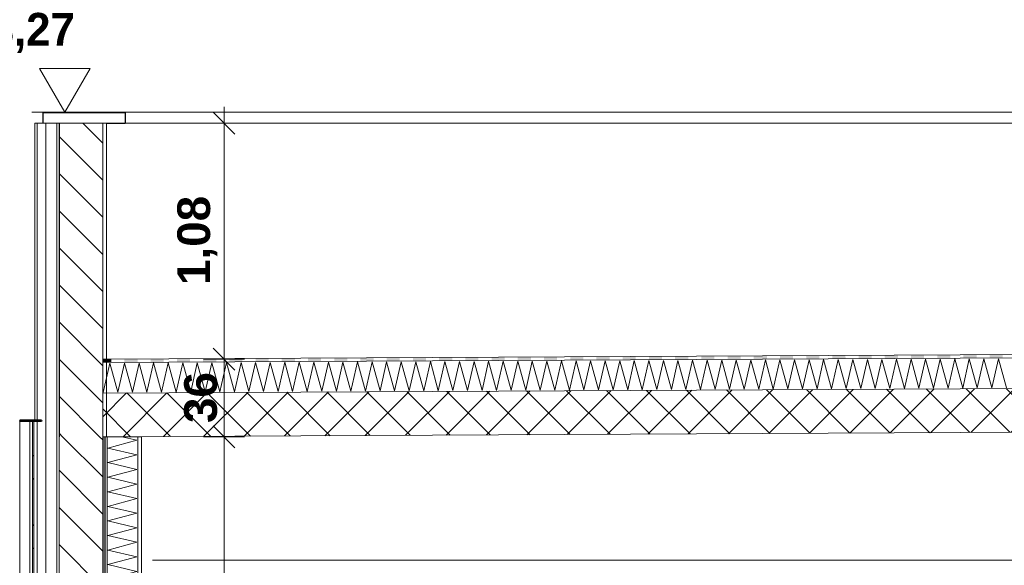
# Model space of a CAD drawing. Header units: millimetres. Extents: x -58263 to 69124, y -53000 to 22363.
# Tile 11 of 40: x -27516 to -23009, y 6197 to 8694. Entities that reach past the tile are written whole.
import ezdxf

# ---------------------------------------------------------------- set-up
doc = ezdxf.new("R2010")
doc.units = ezdxf.units.MM
doc.header["$MEASUREMENT"] = 0
doc.linetypes.add('Wipeout_Contour', pattern=[1000, 0, -1000])
for name, color, linetype in [('Nouveau_2D - Cotations pour 100ème', 7, 'Continuous'), ('Nouveau__Murs ext - Bardages', 7, 'Continuous'), ('Nouveau__Murs ext - Périphériques', 7, 'Continuous'), ('Nouveau__Plafonds', 7, 'Continuous'), ('Nouveau__Toits - Toitures', 7, 'Continuous'), ('Nouveau_Exter - Equipements_Mobiliers', 7, 'Continuous')]:
    doc.layers.add(name, color=color, linetype=linetype)
doc.styles.add('STYLE_GENERE_1', font='GOTHIC.TTF')
doc.styles.add('STYLE_GENERE_2', font='arial.ttf')
doc.linetypes.add('Etanchéité', pattern='A,0,[1,PROJET COUPE AA1.Shx,S=15.873016,R=0,X=0,Y=0.15],-2000,0', length=2000)
doc.dimstyles.new('STYLE_GENERE__1', dxfattribs={"dimtxt": 150, "dimasz": 95, "dimexe": 0.18, "dimexo": 989.657151, "dimgap": 0, "dimtad": 1, "dimlfac": 0.001, "dimzin": 0, "dimdsep": 46, "dimtxsty": 'STYLE_GENERE_2', "dimblk": 'ARROWHEAD_6', "dimblk1": 'ARROWHEAD_6', "dimblk2": 'ARROWHEAD_6', "dimcen": 0.09, "dimclrd": 7, "dimclre": 7, "dimclrt": 7, "dimazin": 0, "dimtfac": 1, "dimtdec": 4, "dimtmove": 0, "dimatfit": 3, "dimfxl": 0, "dimtolj": 1, "dimtzin": 0, "dimarcsym": 0})
doc.dimstyles.new('STYLE_GENERE__4', dxfattribs={"dimtxt": 175, "dimasz": 95, "dimexe": 0.18, "dimexo": 989.657151, "dimgap": 0, "dimtad": 1, "dimlfac": 0.001, "dimzin": 0, "dimdsep": 46, "dimtxsty": 'STYLE_GENERE_2', "dimblk": 'ARROWHEAD_6', "dimblk1": 'ARROWHEAD_6', "dimblk2": 'ARROWHEAD_6', "dimcen": 0.09, "dimclrd": 1, "dimclre": 1, "dimclrt": 1, "dimazin": 0, "dimtfac": 1, "dimtdec": 4, "dimtmove": 0, "dimatfit": 3, "dimfxl": 0, "dimtolj": 1, "dimtzin": 0, "dimarcsym": 0})
pattern_1 = [(0, (0, 0), (0, 173.2051), [0, -100]), (0, (50, 86.6), (0, 173.2051), [0, -100])]
pattern_2 = [(135, (0, 0), (84.8528, 84.8528), [])]

# ---------------------------------------------------------------- blocks, each defined once
blk = doc.blocks.new('*X17')
at = {"layer": 'Nouveau__Murs ext - Périphériques', "color": 250, "linetype": 'Continuous', "lineweight": 5}
for p, q in [((-27112.2, 4533.3), (-27012.7, 4560)), ((-26978.9, 4502.4), (-27112.2, 4533.3)), ((-27112.2, 4466.7), (-26978.9, 4502.4)), ((-26978.9, 4435.7), (-27112.2, 4466.7)), ((-27112.2, 4400), (-26978.9, 4435.7)), ((-26978.9, 4369), (-27112.2, 4400)), ((-27112.2, 4333.3), (-26978.9, 4369)), ((-26978.9, 4302.4), (-27112.2, 4333.3)), ((-27112.2, 4266.7), (-26978.9, 4302.4)), ((-26978.9, 4235.7), (-27112.2, 4266.7)), ((-27112.2, 4200), (-26978.9, 4235.7)), ((-26978.9, 4169), (-27112.2, 4200)), ((-27112.2, 4133.3), (-26978.9, 4169)), ((-26978.9, 4102.4), (-27112.2, 4133.3)), ((-27112.2, 4066.7), (-26978.9, 4102.4)), ((-26978.9, 4035.7), (-27112.2, 4066.7)), ((-27112.2, 4000), (-26978.9, 4035.7)), ((-26978.9, 3969), (-27112.2, 4000)), ((-27112.2, 3933.3), (-26978.9, 3969)), ((-26978.9, 3902.4), (-27112.2, 3933.3)), ((-27112.2, 3866.7), (-26978.9, 3902.4)), ((-26978.9, 3835.7), (-27112.2, 3866.7)), ((-27112.2, 3800), (-26978.9, 3835.7)), ((-26978.9, 3769), (-27112.2, 3800)), ((-27112.2, 3733.3), (-26978.9, 3769)), ((-26978.9, 3702.4), (-27112.2, 3733.3)), ((-27112.2, 3666.7), (-26978.9, 3702.4)), ((-26978.9, 3635.7), (-27112.2, 3666.7)), ((-27112.2, 3600), (-26978.9, 3635.7)), ((-26978.9, 3569), (-27112.2, 3600)), ((-27012.7, 3560), (-26978.9, 3569))]:
    blk.add_line(p, q, dxfattribs=at)
blk = doc.blocks.new('*X18')
at = {"layer": 'Nouveau__Murs ext - Périphériques', "color": 250, "linetype": 'Continuous', "lineweight": 5}
for p, q in [((-27112.2, 6733.3), (-26978.9, 6769)), ((-26978.9, 6769), (-27048.6, 6785.2)), ((-26978.9, 6702.4), (-27112.2, 6733.3)), ((-27112.2, 6666.7), (-26978.9, 6702.4)), ((-26978.9, 6635.7), (-27112.2, 6666.7)), ((-27112.2, 6600), (-26978.9, 6635.7)), ((-26978.9, 6569), (-27112.2, 6600)), ((-27112.2, 6533.3), (-26978.9, 6569)), ((-26978.9, 6502.4), (-27112.2, 6533.3)), ((-27112.2, 6466.7), (-26978.9, 6502.4)), ((-26978.9, 6435.7), (-27112.2, 6466.7)), ((-27112.2, 6400), (-26978.9, 6435.7)), ((-26978.9, 6369), (-27112.2, 6400)), ((-27112.2, 6333.3), (-26978.9, 6369)), ((-26978.9, 6302.4), (-27112.2, 6333.3)), ((-27112.2, 6266.7), (-26978.9, 6302.4)), ((-26978.9, 6235.7), (-27112.2, 6266.7)), ((-27112.2, 6200), (-26978.9, 6235.7)), ((-26978.9, 6169), (-27112.2, 6200)), ((-27112.2, 6133.3), (-26978.9, 6169)), ((-26978.9, 6102.4), (-27112.2, 6133.3)), ((-27112.2, 6066.7), (-26978.9, 6102.4)), ((-27083.5, 6060), (-27112.2, 6066.7))]:
    blk.add_line(p, q, dxfattribs=at)
blk = doc.blocks.new('Élément de coupe_12')
at = {"layer": 'Nouveau__Murs ext - Périphériques', "color": 7, "linetype": 'Continuous', "lineweight": 5}
for p, q in [((-27435.6, 6785.2), (-27435.6, 6060)), ((-26975.6, 6785.2), (-26975.6, 6060)), ((-27435.6, 4560), (-27435.6, 3560)), ((-26975.6, 4560), (-26975.6, 3560))]:
    blk.add_line(p, q, dxfattribs=at)
at = {"layer": 'Nouveau__Murs ext - Périphériques', "color": 7, "linetype": 'Etanchéité', "lineweight": 5}
for p, q in [((-27395.6, 6785.2), (-27395.6, 6060)), ((-27395.6, 4560), (-27395.6, 3560))]:
    blk.add_line(p, q, dxfattribs=at)
at = {"layer": 'Nouveau__Murs ext - Périphériques', "color": 7, "linetype": 'Continuous', "lineweight": 13}
for p, q in [((-26957.6, 6785.2), (-26957.6, 6060)), ((-26957.6, 4560), (-26957.6, 3560))]:
    blk.add_line(p, q, dxfattribs=at)
at = {"color": 254, "linetype": 'Wipeout_Contour', "lineweight": 0, "ltscale": 112348.096864}
blk.add_wipeout([(-27345.6, 6785.2), (-27345.6, 6060), (-27335.6, 6060), (-27335.6, 6785.2)], dxfattribs=at).dxf.layer = 'Nouveau__Murs ext - Périphériques'
at = {"color": 254, "linetype": 'Wipeout_Contour', "lineweight": 0, "ltscale": 111530.580028}
blk.add_wipeout([(-27135.6, 6785.2), (-27135.6, 6060), (-27125.6, 6060), (-27125.6, 6785.2)], dxfattribs=at).dxf.layer = 'Nouveau__Murs ext - Périphériques'
at = {"color": 254, "linetype": 'Wipeout_Contour', "lineweight": 0, "ltscale": 110579.17547}
blk.add_wipeout([(-27345.6, 3560), (-27335.6, 3560), (-27335.6, 4560), (-27345.6, 4560)], dxfattribs=at).dxf.layer = 'Nouveau__Murs ext - Périphériques'
at = {"color": 254, "linetype": 'Wipeout_Contour', "lineweight": 0, "ltscale": 109748.484122}
blk.add_wipeout([(-27135.6, 3560), (-27125.6, 3560), (-27125.6, 4560), (-27135.6, 4560)], dxfattribs=at).dxf.layer = 'Nouveau__Murs ext - Périphériques'
at = {"layer": 'Nouveau__Murs ext - Périphériques', "linetype": 'Continuous', "lineweight": 0}
h = blk.add_hatch(dxfattribs=at)
h.set_pattern_fill('Plâtre___Enduit', color=254, style=0, pattern_type=2)
h.set_pattern_definition(pattern_1)
h.paths.add_polyline_path([(-27345.6, 6785.2), (-27345.6, 6060), (-27335.6, 6060), (-27335.6, 6785.2)])
h = blk.add_hatch(dxfattribs=at)
h.set_pattern_fill('Plâtre___Enduit', color=254, style=0, pattern_type=2)
h.set_pattern_definition(pattern_1)
h.paths.add_polyline_path([(-27135.6, 6785.2), (-27135.6, 6060), (-27125.6, 6060), (-27125.6, 6785.2)])
h = blk.add_hatch(dxfattribs=at)
h.set_pattern_fill('Plâtre___Enduit', color=254, style=0, pattern_type=2)
h.set_pattern_definition(pattern_1)
h.paths.add_polyline_path([(-27345.6, 3560), (-27335.6, 3560), (-27335.6, 4560), (-27345.6, 4560)])
h = blk.add_hatch(dxfattribs=at)
h.set_pattern_fill('Plâtre___Enduit', color=254, style=0, pattern_type=2)
h.set_pattern_definition(pattern_1)
h.paths.add_polyline_path([(-27135.6, 3560), (-27125.6, 3560), (-27125.6, 4560), (-27135.6, 4560)])
at = {"layer": 'Nouveau__Murs ext - Périphériques', "color": 7, "linetype": 'Continuous', "lineweight": 5}
for p, q in [((-27345.6, 6785.2), (-27345.6, 6060)), ((-27335.6, 6785.2), (-27335.6, 6060)), ((-27345.6, 4560), (-27345.6, 3560)), ((-27335.6, 4560), (-27335.6, 3560))]:
    blk.add_line(p, q, dxfattribs=at)
at = {"color": 254, "linetype": 'Wipeout_Contour', "lineweight": 0, "ltscale": 111491.658988}
blk.add_wipeout([(-27125.6, 6785.2), (-27125.6, 6060), (-27115.6, 6060), (-27115.6, 6785.2)], dxfattribs=at).dxf.layer = 'Nouveau__Murs ext - Périphériques'
at = {"color": 254, "linetype": 'Wipeout_Contour', "lineweight": 0, "ltscale": 109708.930923}
blk.add_wipeout([(-27125.6, 3560), (-27115.6, 3560), (-27115.6, 4560), (-27125.6, 4560)], dxfattribs=at).dxf.layer = 'Nouveau__Murs ext - Périphériques'
at = {"layer": 'Nouveau__Murs ext - Périphériques', "linetype": 'Continuous', "lineweight": 5}
h = blk.add_hatch(dxfattribs=at)
h.set_pattern_fill('__MAÇONNERIE', style=0, pattern_type=2)
h.set_pattern_definition(pattern_2)
h.paths.add_polyline_path([(-27335.6, 6785.2), (-27335.6, 6060), (-27135.6, 6060), (-27135.6, 6785.2)])
h = blk.add_hatch(dxfattribs=at)
h.set_pattern_fill('__MAÇONNERIE', style=0, pattern_type=2)
h.set_pattern_definition(pattern_2)
h.paths.add_polyline_path([(-27335.6, 3560), (-27135.6, 3560), (-27135.6, 4560), (-27335.6, 4560)])
at = {"layer": 'Nouveau__Murs ext - Périphériques', "color": 7, "linetype": 'Continuous', "lineweight": 25}
for p, q in [((-27125.6, 6785.2), (-27125.6, 6060)), ((-27135.6, 4560), (-27135.6, 3560)), ((-27125.6, 4560), (-27125.6, 3560))]:
    blk.add_line(p, q, dxfattribs=at)
at = {"layer": 'Nouveau__Murs ext - Périphériques', "color": 7, "linetype": 'Continuous', "lineweight": 5}
for p, q in [((-27115.6, 6785.2), (-27115.6, 6060)), ((-27115.6, 4560), (-27115.6, 3560))]:
    blk.add_line(p, q, dxfattribs=at)
at = {"layer": 'Nouveau__Murs ext - Périphériques', "color": 7, "linetype": 'Continuous', "lineweight": 25, "flags": 128}
blk.add_lwpolyline([(-27135.6, 6785.2), (-27135.6, 6785), (-27135.6, 6060)], dxfattribs=at)
at = {"layer": 'Nouveau__Murs ext - Périphériques', "color": 7, "linetype": 'Continuous', "lineweight": 5, "flags": 128}
for points in [[(-26957.6, 6785.2), (-26975.6, 6785.2), (-27115.6, 6785.2), (-27117.6, 6785.2)], [(-27115.6, 4560), (-27125.6, 4560), (-27135.6, 4560), (-27335.6, 4560), (-27345.6, 4560), (-27395.6, 4560), (-27435.6, 4560)]]:
    blk.add_lwpolyline(points, dxfattribs=at)
at = {"layer": 'Nouveau__Murs ext - Périphériques', "lineweight": 0}
for name in ['*X18', '*X17']:
    blk.add_blockref(name, (0, 0), dxfattribs=at)
blk = doc.blocks.new('Élément de coupe_16')
at = {"layer": 'Nouveau__Murs ext - Périphériques', "color": 7, "linetype": 'Continuous', "lineweight": 5}
for p, q in [((-27435.6, 8220), (-27435.6, 6785.2)), ((-27409.6, 8220), (-27435.6, 8220))]:
    blk.add_line(p, q, dxfattribs=at)
at = {"layer": 'Nouveau__Murs ext - Périphériques', "color": 7, "linetype": 'Etanchéité', "lineweight": 5}
blk.add_line((-27395.6, 8220), (-27395.6, 6785.2), dxfattribs=at)
at = {"layer": 'Nouveau__Murs ext - Périphériques', "color": 7, "linetype": 'Continuous', "lineweight": 13}
blk.add_line((-27117.6, 8220), (-27117.6, 6785.2), dxfattribs=at)
at = {"layer": 'Nouveau__Murs ext - Périphériques', "color": 7, "linetype": 'Continuous', "lineweight": 5, "flags": 128}
for points in [[(-27135.6, 8220), (-27135.6, 7140), (-27135.6, 7125), (-27135.6, 6985), (-27135.6, 6785.2)], [(-27117.6, 6785.2), (-27125.6, 6785.2), (-27135.6, 6785.2)]]:
    blk.add_lwpolyline(points, dxfattribs=at)
at = {"color": 254, "linetype": 'Wipeout_Contour', "lineweight": 0, "ltscale": 113438.919694}
blk.add_wipeout([(-27345.6, 6785.2), (-27335.6, 6785.2), (-27335.6, 8220), (-27345.6, 8220)], dxfattribs=at).dxf.layer = 'Nouveau__Murs ext - Périphériques'
at = {"layer": 'Nouveau__Murs ext - Périphériques', "linetype": 'Continuous', "lineweight": 0}
h = blk.add_hatch(dxfattribs=at)
h.set_pattern_fill('Plâtre___Enduit', color=254, style=0, pattern_type=2)
h.set_pattern_definition(pattern_1)
h.paths.add_polyline_path([(-27345.6, 6785.2), (-27335.6, 6785.2), (-27335.6, 8220), (-27345.6, 8220)])
at = {"layer": 'Nouveau__Murs ext - Périphériques', "linetype": 'Continuous', "lineweight": 5}
h = blk.add_hatch(dxfattribs=at)
h.set_pattern_fill('__MAÇONNERIE', style=0, pattern_type=2)
h.set_pattern_definition(pattern_2)
h.paths.add_polyline_path([(-27335.6, 6785.2), (-27135.6, 6785.2), (-27135.6, 6985), (-27135.6, 7140), (-27135.6, 8220), (-27335.6, 8220)])
at = {"layer": 'Nouveau__Murs ext - Périphériques', "color": 7, "linetype": 'Continuous', "lineweight": 5}
blk.add_line((-27345.6, 8220), (-27345.6, 6785.2), dxfattribs=at)
at = {"layer": 'Nouveau__Murs ext - Périphériques', "color": 7, "linetype": 'Continuous', "lineweight": 25}
blk.add_line((-27335.6, 8220), (-27335.6, 6785.2), dxfattribs=at)
at = {"layer": 'Nouveau__Murs ext - Périphériques', "color": 7, "linetype": 'Continuous', "lineweight": 5, "flags": 128}
blk.add_lwpolyline([(-27117.6, 8220), (-27135.6, 8220), (-27335.6, 8220), (-27345.6, 8220), (-27395.6, 8220), (-27407.6, 8220)], dxfattribs=at)
blk = doc.blocks.new('Élément de coupe_18')
at = {"layer": 'Nouveau__Murs ext - Périphériques', "color": 7, "linetype": 'Continuous', "lineweight": 30}
blk.add_line((-27117.6, 8220), (-27032.6, 8220), dxfattribs=at)
blk = doc.blocks.new('Élément de coupe_19')
at = {"layer": 'Nouveau__Murs ext - Bardages', "linetype": 'Continuous', "lineweight": 15}
blk.add_hatch(color=7, dxfattribs=at).paths.add_polyline_path([(-27030.562218, 8270), (-27409.562218, 8270), (-27409.562218, 8220), (-27407.562218, 8220), (-27407.562218, 8268), (-27032.562218, 8268), (-27032.562218, 8220), (-27030.562218, 8220)])
at = {"layer": 'Nouveau__Murs ext - Bardages', "color": 7, "linetype": 'Continuous', "lineweight": 20}
for p, q in [((-27409.562218, 8270), (-27409.562218, 8220)), ((-27030.562218, 8270), (-27409.562218, 8270)), ((-27407.562218, 8268), (-27407.562218, 8220)), ((-27032.562218, 8268), (-27407.562218, 8268)), ((-27032.562218, 8268), (-27032.562218, 8220)), ((-27030.562218, 8270), (-27030.562218, 8220)), ((-27407.562218, 8220), (-27409.562218, 8220)), ((-27030.562218, 8220), (-27032.562218, 8220))]:
    blk.add_line(p, q, dxfattribs=at)
blk = doc.blocks.new('Élément de coupe_21')
at = {"layer": 'Nouveau__Murs ext - Bardages', "color": 7, "linetype": 'Continuous', "lineweight": 13}
for p, q in [((-11184.6, 8270), (-27030.6, 8270)), ((-11184.6, 8220), (-27030.6, 8220))]:
    blk.add_line(p, q, dxfattribs=at)
blk = doc.blocks.new('Élément de coupe_117')
at = {"layer": 'Nouveau__Murs ext - Périphériques', "color": 7, "linetype": 'Continuous', "lineweight": 5}
blk.add_line((-26957.6, 6785.9), (-26957.6, 6785.2), dxfattribs=at)
blk = doc.blocks.new('Élément de coupe_142')
at = {"layer": 'Nouveau__Murs ext - Bardages', "linetype": 'Continuous', "lineweight": 15}
h = blk.add_hatch(dxfattribs=at)
h.set_pattern_fill('Acier', style=0, pattern_type=2)
h.set_pattern_definition([(45, (0, 0), (-159.099, 159.099), []), (45, (-53.03, 53.03), (-159.099, 159.099), [])])
h.paths.add_polyline_path([(-27451.6, 6060), (-27451.6, 6860), (-27457.3, 6860), (-27457.3, 6060)])
at = {"layer": 'Nouveau__Murs ext - Bardages', "color": 7, "linetype": 'Continuous', "lineweight": 13}
blk.add_line((-27469.6, 6060), (-27469.6, 6857), dxfattribs=at)
at = {"layer": 'Nouveau__Murs ext - Bardages', "color": 7, "linetype": 'Continuous', "lineweight": 18}
for p, q in [((-27457.3, 6860), (-27457.3, 6060)), ((-27451.6, 6860), (-27451.6, 6060))]:
    blk.add_line(p, q, dxfattribs=at)
blk = doc.blocks.new('Élément de coupe_143')
at = {"layer": 'Nouveau__Murs ext - Bardages', "linetype": 'Continuous', "lineweight": 15}
for points in [[(-27515.6, 6857), (-27457.3, 6857), (-27457.3, 6860), (-27515.6, 6860)], [(-27435.6, 6860), (-27451.6, 6860), (-27451.6, 6857), (-27435.6, 6857)]]:
    blk.add_hatch(color=7, dxfattribs=at).paths.add_polyline_path(points)
at = {"layer": 'Nouveau__Murs ext - Bardages', "color": 7, "linetype": 'Continuous', "lineweight": 40}
for p, q in [((-27515.6, 6860), (-27515.6, 6857)), ((-27457.3, 6860), (-27515.6, 6860)), ((-27415.6, 6857), (-27515.6, 6857)), ((-27451.6, 6860), (-27457.3, 6860)), ((-27415.6, 6860), (-27451.6, 6860)), ((-27415.6, 6860), (-27415.6, 6857))]:
    blk.add_line(p, q, dxfattribs=at)
blk = doc.blocks.new('Élément de coupe_144')
at = {"layer": 'Nouveau__Murs ext - Bardages', "color": 7, "linetype": 'Continuous', "lineweight": 13}
for p, q in [((-27515.6, 6060), (-27515.6, 6857)), ((-27515.6, 2500), (-27515.6, 6057)), ((-27415.6, 4581.3), (-27415.6, 6057)), ((-27415.6, 4560), (-27415.6, 4581.3)), ((-27515.6, 982), (-27515.6, 2497)), ((-27415.6, 1021.3), (-27415.6, 2497)), ((-27415.6, 1000), (-27415.6, 1021.3)), ((-27515.6, 982), (-27435.6, 982))]:
    blk.add_line(p, q, dxfattribs=at)
blk = doc.blocks.new('Élément de coupe_155')
at = {"layer": 'Nouveau__Plafonds', "color": 7, "linetype": 'Continuous', "lineweight": 5}
blk.add_line((-21597.6, 6221), (-26907.6, 6221), dxfattribs=at)
blk = doc.blocks.new('Élément de coupe_161')
at = {"layer": 'Nouveau_Exter - Equipements_Mobiliers', "color": 7, "linetype": 'Continuous', "lineweight": 13}
for p, q in [((-27435.6, 8220), (-27445.6, 8220)), ((-27445.6, 8220), (-27445.6, 6860))]:
    blk.add_line(p, q, dxfattribs=at)
blk = doc.blocks.new('*X180')
at = {"layer": 'Nouveau__Toits - Toitures', "color": 250, "linetype": 'Continuous', "lineweight": 5}
for p, q in [((-27132.9, 6988.4), (-27102.6, 7121.8)), ((-27102.6, 7121.8), (-27066.2, 6988.7)), ((-27066.2, 6988.7), (-27035.9, 7122.1)), ((-27035.9, 7122.1), (-26999.6, 6989)), ((-26999.6, 6989), (-26969.3, 7122.4)), ((-26969.3, 7122.4), (-26932.9, 6989.4)), ((-26932.9, 6989.4), (-26902.6, 7122.8)), ((-26902.6, 7122.8), (-26866.2, 6989.7)), ((-26866.2, 6989.7), (-26836, 7123.1)), ((-26836, 7123.1), (-26799.6, 6990)), ((-26799.6, 6990), (-26769.3, 7123.4)), ((-26769.3, 7123.4), (-26732.9, 6990.4)), ((-26732.9, 6990.4), (-26702.6, 7123.8)), ((-26702.6, 7123.8), (-26666.2, 6990.7)), ((-26666.2, 6990.7), (-26636, 7124.1)), ((-26636, 7124.1), (-26599.6, 6991)), ((-26599.6, 6991), (-26569.3, 7124.4)), ((-26569.3, 7124.4), (-26532.9, 6991.4)), ((-26532.9, 6991.4), (-26502.6, 7124.8)), ((-26502.6, 7124.8), (-26466.3, 6991.7)), ((-26466.3, 6991.7), (-26436, 7125.1)), ((-26436, 7125.1), (-26399.6, 6992)), ((-26399.6, 6992), (-26369.3, 7125.4)), ((-26369.3, 7125.4), (-26332.9, 6992.4)), ((-26332.9, 6992.4), (-26302.6, 7125.8)), ((-26302.6, 7125.8), (-26266.3, 6992.7)), ((-26266.3, 6992.7), (-26236, 7126.1)), ((-26236, 7126.1), (-26199.6, 6993)), ((-26199.6, 6993), (-26169.3, 7126.4)), ((-26169.3, 7126.4), (-26132.9, 6993.4)), ((-26132.9, 6993.4), (-26102.6, 7126.8)), ((-26102.6, 7126.8), (-26066.3, 6993.7)), ((-26066.3, 6993.7), (-26036, 7127.1)), ((-26036, 7127.1), (-25999.6, 6994)), ((-25999.6, 6994), (-25969.3, 7127.4)), ((-25969.3, 7127.4), (-25932.9, 6994.4)), ((-25932.9, 6994.4), (-25902.6, 7127.8)), ((-25902.6, 7127.8), (-25866.3, 6994.7)), ((-25866.3, 6994.7), (-25836, 7128.1)), ((-25836, 7128.1), (-25799.6, 6995)), ((-25799.6, 6995), (-25769.3, 7128.4)), ((-25769.3, 7128.4), (-25732.9, 6995.4)), ((-25732.9, 6995.4), (-25702.6, 7128.8)), ((-25702.6, 7128.8), (-25666.3, 6995.7)), ((-25666.3, 6995.7), (-25636, 7129.1)), ((-25636, 7129.1), (-25599.6, 6996)), ((-25599.6, 6996), (-25569.3, 7129.4)), ((-25569.3, 7129.4), (-25532.9, 6996.4)), ((-25532.9, 6996.4), (-25502.6, 7129.8)), ((-25502.6, 7129.8), (-25466.3, 6996.7)), ((-25466.3, 6996.7), (-25436, 7130.1)), ((-25436, 7130.1), (-25399.6, 6997)), ((-25399.6, 6997), (-25369.3, 7130.4)), ((-25369.3, 7130.4), (-25332.9, 6997.4)), ((-25332.9, 6997.4), (-25302.6, 7130.8)), ((-25302.6, 7130.8), (-25266.3, 6997.7)), ((-25266.3, 6997.7), (-25236, 7131.1)), ((-25236, 7131.1), (-25199.6, 6998)), ((-25199.6, 6998), (-25169.3, 7131.4)), ((-25169.3, 7131.4), (-25132.9, 6998.4)), ((-25132.9, 6998.4), (-25102.6, 7131.8)), ((-25102.6, 7131.8), (-25066.3, 6998.7)), ((-25066.3, 6998.7), (-25036, 7132.1)), ((-25036, 7132.1), (-24999.6, 6999)), ((-24999.6, 6999), (-24969.3, 7132.4)), ((-24969.3, 7132.4), (-24932.9, 6999.4)), ((-24932.9, 6999.4), (-24902.6, 7132.8)), ((-24902.6, 7132.8), (-24866.3, 6999.7)), ((-24866.3, 6999.7), (-24836, 7133.1)), ((-24836, 7133.1), (-24799.6, 7000)), ((-24799.6, 7000), (-24769.3, 7133.4)), ((-24769.3, 7133.4), (-24732.9, 7000.4)), ((-24732.9, 7000.4), (-24702.6, 7133.8)), ((-24702.6, 7133.8), (-24666.3, 7000.7)), ((-24666.3, 7000.7), (-24636, 7134.1)), ((-24636, 7134.1), (-24599.6, 7001)), ((-24599.6, 7001), (-24569.3, 7134.4)), ((-24569.3, 7134.4), (-24532.9, 7001.4)), ((-24532.9, 7001.4), (-24502.6, 7134.8)), ((-24502.6, 7134.8), (-24466.3, 7001.7)), ((-24466.3, 7001.7), (-24436, 7135.1)), ((-24436, 7135.1), (-24399.6, 7002)), ((-24399.6, 7002), (-24369.3, 7135.4)), ((-24369.3, 7135.4), (-24332.9, 7002.4)), ((-24332.9, 7002.4), (-24302.6, 7135.8)), ((-24302.6, 7135.8), (-24266.3, 7002.7)), ((-24266.3, 7002.7), (-24236, 7136.1)), ((-24236, 7136.1), (-24199.6, 7003)), ((-24199.6, 7003), (-24169.3, 7136.4)), ((-24169.3, 7136.4), (-24132.9, 7003.4)), ((-24132.9, 7003.4), (-24102.7, 7136.8)), ((-24102.7, 7136.8), (-24066.3, 7003.7)), ((-24066.3, 7003.7), (-24036, 7137.1)), ((-24036, 7137.1), (-23999.6, 7004)), ((-23999.6, 7004), (-23969.3, 7137.4)), ((-23969.3, 7137.4), (-23932.9, 7004.4)), ((-23932.9, 7004.4), (-23902.7, 7137.8)), ((-23902.7, 7137.8), (-23866.3, 7004.7)), ((-23866.3, 7004.7), (-23836, 7138.1)), ((-23836, 7138.1), (-23799.6, 7005)), ((-23799.6, 7005), (-23769.3, 7138.4)), ((-23769.3, 7138.4), (-23733, 7005.4)), ((-23733, 7005.4), (-23702.7, 7138.8)), ((-23702.7, 7138.8), (-23666.3, 7005.7)), ((-23666.3, 7005.7), (-23636, 7139.1)), ((-23636, 7139.1), (-23599.6, 7006)), ((-23599.6, 7006), (-23569.3, 7139.4)), ((-23569.3, 7139.4), (-23533, 7006.4)), ((-23533, 7006.4), (-23502.7, 7139.8)), ((-23502.7, 7139.8), (-23466.3, 7006.7)), ((-23466.3, 7006.7), (-23436, 7140.1)), ((-23436, 7140.1), (-23399.6, 7007)), ((-23399.6, 7007), (-23369.3, 7140.4)), ((-23369.3, 7140.4), (-23333, 7007.4)), ((-23333, 7007.4), (-23302.7, 7140.8)), ((-23302.7, 7140.8), (-23266.3, 7007.7)), ((-23266.3, 7007.7), (-23236, 7141.1)), ((-23236, 7141.1), (-23199.6, 7008)), ((-23199.6, 7008), (-23169.3, 7141.4)), ((-23169.3, 7141.4), (-23133, 7008.4)), ((-23133, 7008.4), (-23102.7, 7141.8)), ((-23102.7, 7141.8), (-23066.3, 7008.7)), ((-23066.3, 7008.7), (-23036, 7142.1)), ((-23036, 7142.1), (-22999.6, 7009)), ((-27135.6, 6998.1), (-27132.9, 6988.4))]:
    blk.add_line(p, q, dxfattribs=at)
blk = doc.blocks.new('*X181')
at = {"layer": 'Nouveau__Toits - Toitures', "linetype": 'Continuous', "lineweight": 15}
for points in [[(-27135.6, 7140), (-27135.6, 7125), (-27095.9, 7125.2), (-27095.9, 7140.2)], [(-27035.9, 7140.5), (-27035.9, 7125.5), (-26975.9, 7125.8), (-26975.9, 7140.8)], [(-26915.9, 7141.1), (-26915.9, 7126.1), (-26855.9, 7126.4), (-26855.9, 7141.4)], [(-26795.9, 7141.7), (-26795.9, 7126.7), (-26735.9, 7127), (-26735.9, 7142)], [(-26675.9, 7142.3), (-26675.9, 7127.3), (-26615.9, 7127.6), (-26615.9, 7142.6)], [(-26555.9, 7142.9), (-26555.9, 7127.9), (-26495.9, 7128.2), (-26495.9, 7143.2)], [(-26435.9, 7143.5), (-26435.9, 7128.5), (-26375.9, 7128.8), (-26375.9, 7143.8)], [(-26315.9, 7144.1), (-26315.9, 7129.1), (-26255.9, 7129.4), (-26255.9, 7144.4)], [(-26195.9, 7144.7), (-26195.9, 7129.7), (-26135.9, 7130), (-26135.9, 7145)], [(-26075.9, 7145.3), (-26075.9, 7130.3), (-26015.9, 7130.6), (-26015.9, 7145.6)], [(-25955.9, 7145.9), (-25955.9, 7130.9), (-25895.9, 7131.2), (-25895.9, 7146.2)], [(-25835.9, 7146.5), (-25835.9, 7131.5), (-25775.9, 7131.8), (-25775.9, 7146.8)], [(-25715.9, 7147.1), (-25715.9, 7132.1), (-25655.9, 7132.4), (-25655.9, 7147.4)], [(-25595.9, 7147.7), (-25595.9, 7132.7), (-25535.9, 7133), (-25536, 7148)], [(-25476, 7148.3), (-25475.9, 7133.3), (-25415.9, 7133.6), (-25416, 7148.6)], [(-25356, 7148.9), (-25355.9, 7133.9), (-25295.9, 7134.2), (-25296, 7149.2)], [(-25236, 7149.5), (-25235.9, 7134.5), (-25175.9, 7134.8), (-25176, 7149.8)], [(-25116, 7150.1), (-25115.9, 7135.1), (-25055.9, 7135.4), (-25056, 7150.4)], [(-24996, 7150.7), (-24995.9, 7135.7), (-24935.9, 7136), (-24936, 7151)], [(-24876, 7151.3), (-24875.9, 7136.3), (-24815.9, 7136.6), (-24816, 7151.6)], [(-24756, 7151.9), (-24755.9, 7136.9), (-24695.9, 7137.2), (-24696, 7152.2)], [(-24636, 7152.5), (-24635.9, 7137.5), (-24575.9, 7137.8), (-24576, 7152.8)], [(-24516, 7153.1), (-24515.9, 7138.1), (-24455.9, 7138.4), (-24456, 7153.4)], [(-24396, 7153.7), (-24395.9, 7138.7), (-24335.9, 7139), (-24336, 7154)], [(-24276, 7154.3), (-24275.9, 7139.3), (-24215.9, 7139.6), (-24216, 7154.6)], [(-24156, 7154.9), (-24155.9, 7139.9), (-24095.9, 7140.2), (-24096, 7155.2)], [(-24036, 7155.5), (-24035.9, 7140.5), (-23975.9, 7140.8), (-23976, 7155.8)], [(-23916, 7156.1), (-23915.9, 7141.1), (-23855.9, 7141.4), (-23856, 7156.4)], [(-23796, 7156.7), (-23795.9, 7141.7), (-23735.9, 7142), (-23736, 7157)], [(-23676, 7157.3), (-23675.9, 7142.3), (-23615.9, 7142.6), (-23616, 7157.6)], [(-23556, 7157.9), (-23555.9, 7142.9), (-23495.9, 7143.2), (-23496, 7158.2)], [(-23436, 7158.5), (-23435.9, 7143.5), (-23375.9, 7143.8), (-23376, 7158.8)], [(-23316, 7159.1), (-23315.9, 7144.1), (-23255.9, 7144.4), (-23256, 7159.4)], [(-23196, 7159.7), (-23195.9, 7144.7), (-23135.9, 7145), (-23136, 7160)], [(-23076, 7160.3), (-23075.9, 7145.3), (-23015.9, 7145.6), (-23016, 7160.6)]]:
    blk.add_hatch(color=7, dxfattribs=at).paths.add_polyline_path(points)
blk = doc.blocks.new('Élément de coupe_162')
at = {"layer": 'Nouveau__Toits - Toitures', "linetype": 'Continuous', "lineweight": 35}
h = blk.add_hatch(dxfattribs=at)
h.set_pattern_fill('Béton', style=0, pattern_type=2)
h.set_pattern_definition([(45, (0, 0), (-91.9239, 91.9239), []), (135, (0, 0), (91.9239, 91.9239), [])])
h.paths.add_polyline_path([(-27135.6, 6785.2), (-27085.6, 6785.2), (-25131, 6795), (-21597.6, 6812.7), (-21597.6, 6812.7), (-21582.6, 6812.7), (-19039.6, 6825.4), (-19039.6, 6825.8), (-18965.6, 6825.8), (-17865.6, 6831.3), (-17865.6, 6831.7), (-17791.6, 6831.7), (-16882.6, 6836.2), (-16882.6, 7036.2), (-27135.6, 6985)])
at = {"layer": 'Nouveau__Toits - Toitures', "color": 7, "linetype": 'Continuous', "lineweight": 5}
for p, q in [((-11079.6, 7220.2), (-27135.6, 7140)), ((-11079.6, 7205.2), (-27135.6, 7125)), ((-11079.6, 7065.2), (-27135.6, 6985))]:
    blk.add_line(p, q, dxfattribs=at)
at = {"layer": 'Nouveau__Toits - Toitures', "color": 7, "linetype": 'Continuous', "lineweight": 15}
blk.add_line((-11079.6, 6865.2), (-27135.6, 6785), dxfattribs=at)
at = {"layer": 'Nouveau__Toits - Toitures', "lineweight": 0}
for name in ['*X181', '*X180']:
    blk.add_blockref(name, (0, 0), dxfattribs=at)
blk = doc.blocks.new('Cotation_3', base_point=(-27309.6, 8270))
at = {"layer": 'Nouveau_2D - Cotations pour 100ème', "color": 7, "linetype": 'Continuous', "lineweight": 13}
for p, q in [((-27309.6, 8270), (-27425.6, 8470)), ((-27425.6, 8470), (-27193.6, 8470)), ((-27193.6, 8470), (-27309.6, 8270)), ((-27309.6, 8270), (-27459.6, 8270)), ((-27309.6, 8270), (-27159.6, 8270))]:
    blk.add_line(p, q, dxfattribs=at)
at = {"layer": 'Nouveau_2D - Cotations pour 100ème', "color": 7, "lineweight": 13, "insert": (-27770.5, 8541), "char_height": 150, "attachment_point": 7, "style": 'STYLE_GENERE_1'}
blk.add_mtext('{\\A1;\\fCentury Gothic|b1|i0|c0|p0;+8,27}', dxfattribs=at)
blk = doc.blocks.new('*D217')
at = {"layer": 'Nouveau_2D - Cotations pour 100ème', "color": 7, "linetype": 'Continuous', "lineweight": 13}
for p, q in [((-26630.4, 6835), (-26530.4, 6735)), ((-26580.4, 3560), (-26580.4, 6785)), ((-26630.4, 3610), (-26530.4, 3510)), ((-26486.7, 3560), (-26674.2, 3560)), ((-26580.4, 3340), (-26580.4, 3560))]:
    blk.add_line(p, q, dxfattribs=at)
at = {"layer": 'Nouveau_2D - Cotations pour 100ème', "color": 7, "lineweight": 13, "insert": (-26610.4, 4972.3), "char_height": 150, "attachment_point": 7, "rotation": 90, "style": 'STYLE_GENERE_2'}
blk.add_mtext('{\\A1;\\fArial|b1|i0|c0|p0;3,22}', dxfattribs=at)
blk = doc.blocks.new('ARROWHEAD_6')
at = {"color": 0, "linetype": 'Continuous', "lineweight": 0}
for p, q in [((-0.5, -0.5), (0.5, 0.5)), ((0, 0), (-1, 0))]:
    blk.add_line(p, q, dxfattribs=at)
blk = doc.blocks.new('*D218')
at = {"layer": 'Nouveau_2D - Cotations pour 100ème', "color": 7, "linetype": 'Continuous', "lineweight": 13}
for p, q in [((-26630.4, 7190), (-26530.4, 7090)), ((-26486.7, 7140), (-26674.2, 7140)), ((-26580.4, 6785), (-26580.4, 7140)), ((-26630.4, 6835), (-26530.4, 6735)), ((-26486.7, 6785), (-26674.2, 6785)), ((-26580.4, 3560), (-26580.4, 6785))]:
    blk.add_line(p, q, dxfattribs=at)
at = {"layer": 'Nouveau_2D - Cotations pour 100ème', "color": 7, "lineweight": 13, "insert": (-26610.4, 6848.1), "char_height": 150, "attachment_point": 7, "rotation": 90, "style": 'STYLE_GENERE_2'}
blk.add_mtext('{\\A1;\\fArial|b1|i0|c0|p0;36}', dxfattribs=at)
blk = doc.blocks.new('*D219')
at = {"layer": 'Nouveau_2D - Cotations pour 100ème', "color": 7, "linetype": 'Continuous', "lineweight": 13}
for p, q in [((-26580.4, 8220), (-26580.4, 8295)), ((-26530.4, 8170), (-26630.4, 8270)), ((-26486.7, 8220), (-26674.2, 8220)), ((-26580.4, 7140), (-26580.4, 8220)), ((-26630.4, 7190), (-26530.4, 7090)), ((-26486.7, 7140), (-26674.2, 7140))]:
    blk.add_line(p, q, dxfattribs=at)
at = {"layer": 'Nouveau_2D - Cotations pour 100ème', "color": 7, "lineweight": 13, "insert": (-26610.4, 7479.8), "char_height": 150, "attachment_point": 7, "rotation": 90, "style": 'STYLE_GENERE_2'}
blk.add_mtext('{\\A1;\\fArial|b1|i0|c0|p0;1,08}', dxfattribs=at)
blk = doc.blocks.new('*D226')
at = {"layer": 'Nouveau_2D - Cotations pour 100ème', "color": 1, "linetype": 'Continuous', "lineweight": 15}
for p, q in [((-27608.2, 8220), (-27708.2, 8320)), ((-27564.4, 8270), (-27751.9, 8270)), ((-27658.2, 525.4), (-27658.2, 8270)), ((-27708.2, 575.4), (-27608.2, 475.4)), ((-27564.4, 525.4), (-27751.9, 525.4))]:
    blk.add_line(p, q, dxfattribs=at)
at = {"layer": 'Nouveau_2D - Cotations pour 100ème', "color": 1, "lineweight": 15, "insert": (-27693.2, 4164.1), "char_height": 175, "attachment_point": 7, "rotation": 90, "style": 'STYLE_GENERE_2'}
blk.add_mtext('{\\A1;\\fArial|b1|i0|c0|p0;7,74}', dxfattribs=at)
blk = doc.blocks.new('*D227')
at = {"layer": 'Nouveau_2D - Cotations pour 100ème', "color": 1, "linetype": 'Continuous', "lineweight": 15}
for p, q in [((-27658.2, 8270), (-27658.2, 8345)), ((-27608.2, 8220), (-27708.2, 8320)), ((-27564.4, 8270), (-27751.9, 8270))]:
    blk.add_line(p, q, dxfattribs=at)

msp = doc.modelspace()

# ---------------------------------------------------------------- block references
at = {"layer": 'Nouveau_2D - Cotations pour 100ème', "color": 7, "linetype": 'Continuous', "lineweight": 13}
msp.add_blockref('Cotation_3', (-27309.581, 8270), dxfattribs=at)
at = {"layer": 'Nouveau__Murs ext - Bardages', "lineweight": 0}
msp.add_blockref('Élément de coupe_21', (0, 0), dxfattribs=at)
at = {"layer": 'Nouveau__Murs ext - Périphériques', "lineweight": 0}
msp.add_blockref('Élément de coupe_12', (0, 0), dxfattribs=at)
at = {"layer": 'Nouveau__Plafonds', "lineweight": 0}
msp.add_blockref('Élément de coupe_155', (0, 0), dxfattribs=at)

# ---------------------------------------------------------------- next in the draw order: block references
at = {"layer": 'Nouveau__Murs ext - Périphériques', "lineweight": 0}
for name in ['Élément de coupe_16', 'Élément de coupe_117']:
    msp.add_blockref(name, (0, 0), dxfattribs=at)

# ---------------------------------------------------------------- next in the draw order: block references
at = {"layer": 'Nouveau__Murs ext - Bardages', "lineweight": 0}
for name in ['Élément de coupe_19', 'Élément de coupe_143', 'Élément de coupe_144', 'Élément de coupe_142']:
    msp.add_blockref(name, (0, 0), dxfattribs=at)
at = {"layer": 'Nouveau__Murs ext - Périphériques', "lineweight": 0}
msp.add_blockref('Élément de coupe_18', (0, 0), dxfattribs=at)
at = {"layer": 'Nouveau__Toits - Toitures', "lineweight": 0}
msp.add_blockref('Élément de coupe_162', (0, 0), dxfattribs=at)
at = {"layer": 'Nouveau_Exter - Equipements_Mobiliers', "lineweight": 0}
msp.add_blockref('Élément de coupe_161', (0, 0), dxfattribs=at)

# ---------------------------------------------------------------- next in the draw order: dimensions: what is measured, and where the dimension line sits
at = {"layer": 'Nouveau_2D - Cotations pour 100ème', "color": 1, "linetype": 'Continuous', "lineweight": 15}
for base, p1, p2, picture, middle in [((-27658.170392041, 8270), (-27037.906415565, 8270), (-27658.170392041, 8270), '*D227', (-27780.670391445, 8262.996495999)), ((-27658.17, 8270), (-27658.17, 525.376), (-27037.906, 8270), '*D226', (-27780.67, 4390.684))]:
    dim = msp.add_linear_dim(base=base, p1=p1, p2=p2, angle=90, dimstyle='STYLE_GENERE__4', dxfattribs=at)
    dim.commit()
    dim.dimension.update_dxf_attribs({"geometry": picture, "text_midpoint": middle, "dimtype": 160, "text_rotation": 90})
at = {"layer": 'Nouveau_2D - Cotations pour 100ème', "color": 7, "linetype": 'Continuous', "lineweight": 13}
for base, p1, p2, picture, middle in [((-26580.442, 8220), (-27135.562, 7139.97), (-27035.562, 8220), '*D219', (-26685.442, 7673.982)), ((-26580.442, 7139.97), (-27135.562, 6784.966), (-27135.562, 7139.97), '*D218', (-26685.442, 6962.214)), ((-26580.442, 6784.966), (-19107.562, 3560), (-27135.562, 6784.966), '*D217', (-26685.442, 5166.48))]:
    dim = msp.add_linear_dim(base=base, p1=p1, p2=p2, angle=90, dimstyle='STYLE_GENERE__1', dxfattribs=at)
    dim.commit()
    dim.dimension.update_dxf_attribs({"geometry": picture, "text_midpoint": middle, "dimtype": 160, "text_rotation": 90})

doc.saveas('drawing.dxf')
